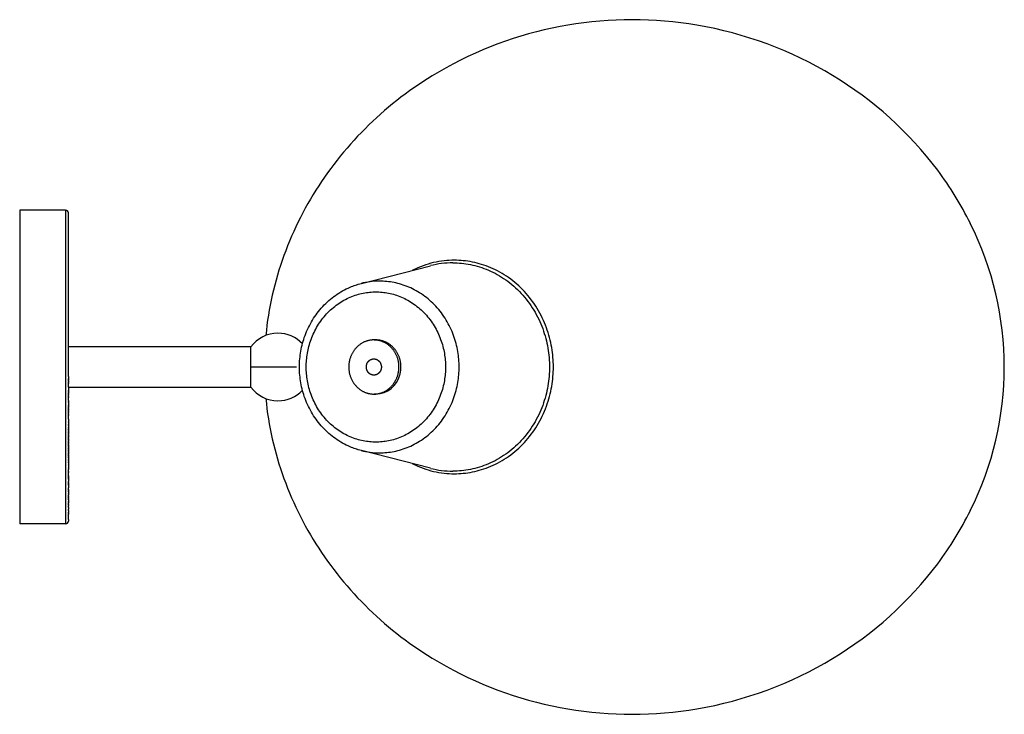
# Model space of a CAD drawing. Extents: x 0 to 887, y 0 to 672.
# Tile 3 of 3: x 523 to 887, y 416 to 672. Entities that reach past the tile are written whole.
import ezdxf

# ---------------------------------------------------------------- set-up
doc = ezdxf.new("R2010")
doc.units = 0
doc.header["$MEASUREMENT"] = 0
doc.layers.add('MAKE2D$VISIBLE$LINES', color=178, linetype='CONTINUOUS')

msp = doc.modelspace()

# ---------------------------------------------------------------- linework, layer by layer
at = {"layer": 'MAKE2D$VISIBLE$LINES'}
for p, q in [((539.84, 601.99), (522.84, 601.99)), ((522.84, 601.99), (522.84, 543.99)), ((539.84, 601.99), (539.84, 601.99)), ((539.84, 601.99), (539.84, 486)), ((540.84, 540.48), (540.84, 600.99)), ((649.18, 574.9), (674.76, 581.46)), ((647.47, 574.41), (647.64, 574.47)), ((653.91, 553.99), (654.56, 553.99)), ((608.34, 551.49), (540.84, 551.49)), ((608.34, 536.49), (608.34, 551.49)), ((522.84, 543.99), (522.84, 486)), ((614.77, 543.99), (608.34, 543.99)), ((625.18, 543.99), (614.77, 543.99)), ((540.84, 540.48), (540.84, 540.17)), ((540.84, 540.12), (540.84, 540.17)), ((540.84, 540.12), (540.84, 539.84)), ((540.84, 539.77), (540.84, 539.84)), ((540.84, 539.77), (540.84, 539.52)), ((540.84, 539.42), (540.84, 539.52)), ((540.84, 539.42), (540.84, 539.2)), ((540.84, 539.06), (540.84, 539.2)), ((540.84, 539.06), (540.84, 538.87)), ((540.84, 538.71), (540.84, 538.87)), ((540.84, 538.71), (540.84, 538.55)), ((540.84, 538.35), (540.84, 538.55)), ((540.84, 538.35), (540.84, 538.22)), ((540.84, 538), (540.84, 538.22)), ((540.84, 538), (540.84, 537.9)), ((540.84, 536.58), (540.84, 537.9)), ((540.84, 536.58), (540.84, 536.26)), ((540.84, 536.49), (608.34, 536.49)), ((540.84, 536.23), (540.84, 536.26)), ((540.84, 536.23), (540.84, 535.93)), ((540.84, 535.87), (540.84, 535.93)), ((540.84, 535.87), (540.84, 535.6)), ((540.84, 535.52), (540.84, 535.6)), ((540.84, 535.52), (540.84, 535.27)), ((540.84, 535.16), (540.84, 535.27)), ((540.84, 535.16), (540.84, 534.94)), ((540.84, 534.81), (540.84, 534.94)), ((540.84, 534.81), (540.84, 534.61)), ((540.84, 534.45), (540.84, 534.61)), ((540.84, 534.45), (540.84, 534.28)), ((540.84, 534.1), (540.84, 534.28)), ((540.84, 534.1), (540.84, 533.95)), ((540.84, 533.74), (540.84, 533.95)), ((540.84, 533.74), (540.84, 533.62)), ((540.84, 533.39), (540.84, 533.62)), ((540.84, 533.39), (540.84, 533.29)), ((540.84, 533.04), (540.84, 533.29)), ((540.84, 533.04), (540.84, 532.96)), ((540.84, 532.68), (540.84, 532.96)), ((540.84, 532.68), (540.84, 532.63)), ((540.84, 531.62), (540.84, 532.63)), ((540.84, 531.62), (540.84, 531.3)), ((654.56, 533.99), (653.93, 533.99)), ((540.84, 531.27), (540.84, 531.3)), ((540.84, 531.27), (540.84, 530.97)), ((540.84, 530.92), (540.84, 530.97)), ((540.84, 530.92), (540.84, 530.64)), ((540.84, 530.57), (540.84, 530.64)), ((540.84, 530.57), (540.84, 530.31)), ((540.84, 530.21), (540.84, 530.31)), ((540.84, 530.21), (540.84, 529.97)), ((540.84, 529.86), (540.84, 529.97)), ((540.84, 529.86), (540.84, 529.64)), ((540.84, 529.51), (540.84, 529.64)), ((540.84, 529.51), (540.84, 529.31)), ((540.84, 529.16), (540.84, 529.31)), ((540.84, 529.16), (540.84, 528.98)), ((540.84, 528.81), (540.84, 528.98)), ((540.84, 528.81), (540.84, 528.64)), ((540.84, 528.46), (540.84, 528.64)), ((540.84, 528.46), (540.84, 528.31)), ((540.84, 528.11), (540.84, 528.31)), ((540.84, 528.11), (540.84, 527.98)), ((540.84, 527.76), (540.84, 527.98)), ((540.84, 527.76), (540.84, 527.65)), ((540.84, 527.42), (540.84, 527.65)), ((540.84, 527.42), (540.84, 527.31)), ((540.84, 527.07), (540.84, 527.31)), ((540.84, 527.07), (540.84, 526.98)), ((540.84, 526.72), (540.84, 526.98)), ((540.84, 526.72), (540.84, 526.65)), ((540.84, 526.38), (540.84, 526.65)), ((540.84, 526.38), (540.84, 526.32)), ((540.84, 526.03), (540.84, 526.32)), ((540.84, 526.03), (540.84, 525.99)), ((540.84, 525.68), (540.84, 525.99)), ((540.84, 525.68), (540.84, 525.66)), ((540.84, 524.65), (540.84, 525.66)), ((540.84, 524.65), (540.84, 524.33)), ((540.84, 524.31), (540.84, 524.33)), ((540.84, 524.31), (540.84, 524)), ((540.84, 523.97), (540.84, 524)), ((540.84, 523.97), (540.84, 523.67)), ((540.84, 523.63), (540.84, 523.67)), ((540.84, 523.63), (540.84, 523.34)), ((540.84, 523.29), (540.84, 523.34)), ((540.84, 523.29), (540.84, 523.01)), ((540.84, 522.95), (540.84, 523.01)), ((540.84, 522.95), (540.84, 522.68)), ((540.84, 522.61), (540.84, 522.68)), ((540.84, 522.61), (540.84, 522.36)), ((540.84, 522.27), (540.84, 522.36)), ((540.84, 522.27), (540.84, 522.03)), ((540.84, 521.94), (540.84, 522.03)), ((540.84, 521.94), (540.84, 521.7)), ((540.84, 521.6), (540.84, 521.7)), ((540.84, 521.6), (540.84, 521.37)), ((540.84, 521.27), (540.84, 521.37)), ((540.84, 521.27), (540.84, 521.05)), ((540.84, 520.93), (540.84, 521.05)), ((540.84, 520.93), (540.84, 520.72)), ((540.84, 520.6), (540.84, 520.72)), ((540.84, 520.6), (540.84, 520.4)), ((540.84, 520.27), (540.84, 520.4)), ((540.84, 520.27), (540.84, 520.07)), ((540.84, 519.94), (540.84, 520.07)), ((540.84, 519.94), (540.84, 519.75)), ((540.84, 519.61), (540.84, 519.75)), ((540.84, 519.61), (540.84, 519.42)), ((540.84, 519.28), (540.84, 519.42)), ((540.84, 519.28), (540.84, 519.1)), ((540.84, 518.95), (540.84, 519.1)), ((540.84, 518.95), (540.84, 518.78)), ((540.84, 518.62), (540.84, 518.78)), ((540.84, 518.62), (540.84, 518.46)), ((540.84, 518.3), (540.84, 518.46)), ((540.84, 518.3), (540.84, 518.14)), ((540.84, 517.97), (540.84, 518.14)), ((540.84, 517.97), (540.84, 517.81)), ((540.84, 517.65), (540.84, 517.81)), ((540.84, 517.65), (540.84, 517.5)), ((540.84, 517.33), (540.84, 517.5)), ((540.84, 517.33), (540.84, 517.18)), ((540.84, 517.01), (540.84, 517.18)), ((540.84, 517.01), (540.84, 516.86)), ((540.84, 516.69), (540.84, 516.86)), ((540.84, 516.69), (540.84, 516.54)), ((540.84, 516.37), (540.84, 516.54)), ((540.84, 516.37), (540.84, 516.22)), ((540.84, 516.05), (540.84, 516.22)), ((540.84, 516.05), (540.84, 515.91)), ((540.84, 515.74), (540.84, 515.91)), ((540.84, 515.74), (540.84, 515.59)), ((540.84, 515.42), (540.84, 515.59)), ((540.84, 515.42), (540.84, 515.28)), ((540.84, 515.11), (540.84, 515.28)), ((540.84, 515.11), (540.84, 514.97)), ((540.84, 514.79), (540.84, 514.97)), ((540.84, 514.79), (540.84, 514.66)), ((540.84, 514.48), (540.84, 514.66)), ((540.84, 514.48), (540.84, 514.34)), ((540.84, 514.17), (540.84, 514.34)), ((540.84, 514.17), (540.84, 514.03)), ((540.84, 513.87), (540.84, 514.03)), ((540.84, 513.87), (540.84, 513.73)), ((540.84, 513.56), (540.84, 513.73)), ((540.84, 513.56), (540.84, 513.42)), ((540.84, 513.25), (540.84, 513.42)), ((647.64, 513.52), (647.47, 513.58)), ((540.84, 513.25), (540.84, 513.11)), ((540.84, 512.95), (540.84, 513.11)), ((540.84, 512.95), (540.84, 512.8)), ((540.84, 512.65), (540.84, 512.8)), ((540.84, 512.65), (540.84, 512.5)), ((540.84, 512.35), (540.84, 512.5)), ((540.84, 512.35), (540.84, 512.19)), ((540.84, 512.05), (540.84, 512.19)), ((540.84, 512.05), (540.84, 511.89)), ((540.84, 511.75), (540.84, 511.89)), ((540.84, 511.75), (540.84, 511.59)), ((540.84, 511.45), (540.84, 511.59)), ((540.84, 511.45), (540.84, 511.29)), ((540.84, 511.15), (540.84, 511.29)), ((540.84, 511.15), (540.84, 510.99)), ((540.84, 510.86), (540.84, 510.99)), ((540.84, 510.86), (540.84, 510.69)), ((540.84, 510.57), (540.84, 510.69)), ((540.84, 510.57), (540.84, 510.4)), ((540.84, 510.28), (540.84, 510.4)), ((540.84, 510.28), (540.84, 510.1)), ((540.84, 509.99), (540.84, 510.1)), ((540.84, 509.99), (540.84, 509.81)), ((540.84, 509.7), (540.84, 509.81)), ((674.76, 506.53), (649.18, 513.09)), ((540.84, 509.7), (540.84, 509.51)), ((540.84, 509.41), (540.84, 509.51)), ((540.84, 509.41), (540.84, 509.22)), ((540.84, 509.13), (540.84, 509.22)), ((540.84, 509.13), (540.84, 508.93)), ((540.84, 508.85), (540.84, 508.93)), ((540.84, 508.85), (540.84, 508.64)), ((540.84, 508.57), (540.84, 508.64)), ((540.84, 508.57), (540.84, 508.35)), ((540.84, 508.29), (540.84, 508.35)), ((540.84, 508.29), (540.84, 508.07)), ((540.84, 508.01), (540.84, 508.07)), ((540.84, 508.01), (540.84, 507.78)), ((540.84, 507.73), (540.84, 507.78)), ((540.84, 507.73), (540.84, 507.5)), ((540.84, 507.46), (540.84, 507.5)), ((540.84, 507.46), (540.84, 507.22)), ((540.84, 507.18), (540.84, 507.22)), ((540.84, 507.18), (540.84, 506.94)), ((540.84, 506.91), (540.84, 506.94)), ((540.84, 506.91), (540.84, 506.66)), ((540.84, 506.64), (540.84, 506.66)), ((540.84, 506.64), (540.84, 506.1)), ((540.84, 505.84), (540.84, 506.1)), ((540.84, 505.84), (540.84, 505.83)), ((540.84, 505.58), (540.84, 505.83)), ((540.84, 505.58), (540.84, 505.56)), ((540.84, 505.32), (540.84, 505.56)), ((540.84, 505.32), (540.84, 505.28)), ((540.84, 505.06), (540.84, 505.28)), ((540.84, 505.06), (540.84, 505.01)), ((540.84, 504.8), (540.84, 505.01)), ((540.84, 504.8), (540.84, 504.75)), ((540.84, 504.55), (540.84, 504.75)), ((540.84, 504.55), (540.84, 504.48)), ((540.84, 504.29), (540.84, 504.48)), ((540.84, 504.29), (540.84, 504.21)), ((540.84, 504.04), (540.84, 504.21)), ((540.84, 504.04), (540.84, 503.95)), ((540.84, 503.79), (540.84, 503.95)), ((540.84, 503.79), (540.84, 503.69)), ((540.84, 503.54), (540.84, 503.69)), ((540.84, 503.54), (540.84, 503.43)), ((540.84, 503.3), (540.84, 503.43)), ((540.84, 503.3), (540.84, 503.17)), ((540.84, 503.05), (540.84, 503.17)), ((540.84, 503.05), (540.84, 502.91)), ((540.84, 502.81), (540.84, 502.91)), ((540.84, 502.81), (540.84, 502.66)), ((540.84, 502.58), (540.84, 502.66)), ((540.84, 502.58), (540.84, 502.41)), ((540.84, 502.35), (540.84, 502.41)), ((540.84, 502.35), (540.84, 502.16)), ((540.84, 502.13), (540.84, 502.16)), ((540.84, 502.13), (540.84, 501.66)), ((540.84, 501.46), (540.84, 501.66)), ((540.84, 501.46), (540.84, 501.41)), ((540.84, 501.23), (540.84, 501.41)), ((540.84, 501.23), (540.84, 501.17)), ((540.84, 501.01), (540.84, 501.17)), ((540.84, 501.01), (540.84, 500.93)), ((540.84, 500.79), (540.84, 500.93)), ((540.84, 500.79), (540.84, 500.69)), ((540.84, 500.58), (540.84, 500.69)), ((540.84, 500.58), (540.84, 500.45)), ((540.84, 500.36), (540.84, 500.45)), ((540.84, 500.36), (540.84, 500.21)), ((540.84, 500.14), (540.84, 500.21)), ((540.84, 500.14), (540.84, 499.98)), ((540.84, 499.93), (540.84, 499.98)), ((540.84, 499.93), (540.84, 499.74)), ((540.84, 499.72), (540.84, 499.74)), ((540.84, 499.72), (540.84, 499.28)), ((540.84, 499.09), (540.84, 499.28)), ((540.84, 499.09), (540.84, 499.06)), ((540.84, 498.88), (540.84, 499.06)), ((540.84, 498.88), (540.84, 498.83)), ((540.84, 498.68), (540.84, 498.83)), ((540.84, 498.68), (540.84, 498.61)), ((540.84, 498.47), (540.84, 498.61)), ((540.84, 498.47), (540.84, 498.39)), ((540.84, 498.27), (540.84, 498.39)), ((540.84, 498.27), (540.84, 498.17)), ((540.84, 498.07), (540.84, 498.17)), ((540.84, 498.07), (540.84, 497.95)), ((540.84, 497.87), (540.84, 497.95)), ((540.84, 497.87), (540.84, 497.73)), ((540.84, 497.67), (540.84, 497.73)), ((540.84, 497.67), (540.84, 497.52)), ((540.84, 497.47), (540.84, 497.52)), ((540.84, 497.47), (540.84, 497.31)), ((540.84, 497.28), (540.84, 497.31)), ((540.84, 497.28), (540.84, 497.1)), ((540.84, 497.08), (540.84, 497.1)), ((540.84, 497.08), (540.84, 496.69)), ((540.84, 496.51), (540.84, 496.69)), ((540.84, 496.51), (540.84, 496.49)), ((540.84, 496.32), (540.84, 496.49)), ((540.84, 496.32), (540.84, 496.29)), ((540.84, 496.14), (540.84, 496.29)), ((540.84, 496.14), (540.84, 496.09)), ((540.84, 495.95), (540.84, 496.09)), ((540.84, 495.95), (540.84, 495.89)), ((540.84, 495.77), (540.84, 495.89)), ((540.84, 495.77), (540.84, 495.7)), ((540.84, 495.59), (540.84, 495.7)), ((540.84, 495.59), (540.84, 495.5)), ((540.84, 495.41), (540.84, 495.5)), ((540.84, 495.41), (540.84, 495.31)), ((540.84, 495.23), (540.84, 495.31)), ((540.84, 495.23), (540.84, 495.13)), ((540.84, 495.06), (540.84, 495.13)), ((540.84, 495.06), (540.84, 494.94)), ((540.84, 494.88), (540.84, 494.94)), ((540.84, 494.88), (540.84, 494.76)), ((540.84, 494.71), (540.84, 494.76)), ((540.84, 494.71), (540.84, 494.57)), ((540.84, 494.54), (540.84, 494.57)), ((540.84, 494.54), (540.84, 494.39)), ((540.84, 494.37), (540.84, 494.39)), ((540.84, 494.37), (540.84, 494.22)), ((540.84, 494.2), (540.84, 494.22)), ((540.84, 494.2), (540.84, 494.04)), ((540.84, 494.03), (540.84, 494.04)), ((540.84, 494.03), (540.84, 493.87)), ((540.84, 493.71), (540.84, 493.87)), ((540.84, 493.71), (540.84, 493.7)), ((540.84, 493.55), (540.84, 493.7)), ((540.84, 493.55), (540.84, 493.53)), ((540.84, 493.39), (540.84, 493.53)), ((540.84, 493.39), (540.84, 493.36)), ((540.84, 493.23), (540.84, 493.36)), ((540.84, 493.23), (540.84, 493.2)), ((540.84, 493.08), (540.84, 493.2)), ((540.84, 493.08), (540.84, 493.04)), ((540.84, 492.92), (540.84, 493.04)), ((540.84, 492.92), (540.84, 492.88)), ((540.84, 492.77), (540.84, 492.88)), ((540.84, 492.77), (540.84, 492.72)), ((540.84, 492.62), (540.84, 492.72)), ((540.84, 492.62), (540.84, 492.56)), ((540.84, 492.47), (540.84, 492.56)), ((540.84, 492.47), (540.84, 492.41)), ((540.84, 492.33), (540.84, 492.41)), ((540.84, 492.33), (540.84, 492.26)), ((540.84, 492.18), (540.84, 492.26)), ((540.84, 492.18), (540.84, 492.11)), ((540.84, 492.04), (540.84, 492.11)), ((540.84, 492.04), (540.84, 491.96)), ((540.84, 491.9), (540.84, 491.96)), ((540.84, 491.9), (540.84, 491.82)), ((540.84, 491.76), (540.84, 491.82)), ((540.84, 491.76), (540.84, 491.68)), ((540.84, 491.62), (540.84, 491.68)), ((540.84, 491.62), (540.84, 491.54)), ((540.84, 491.49), (540.84, 491.54)), ((540.84, 491.49), (540.84, 491.4)), ((540.84, 491.36), (540.84, 491.4)), ((540.84, 491.36), (540.84, 491.26)), ((540.84, 491.23), (540.84, 491.26)), ((540.84, 491.23), (540.84, 491.13)), ((540.84, 491.1), (540.84, 491.13)), ((540.84, 491.1), (540.84, 491)), ((540.84, 490.97), (540.84, 491)), ((540.84, 490.97), (540.84, 490.87)), ((540.84, 490.84), (540.84, 490.87)), ((540.84, 490.84), (540.84, 490.74)), ((540.84, 490.72), (540.84, 490.74)), ((540.84, 490.72), (540.84, 490.62)), ((540.84, 490.6), (540.84, 490.62)), ((540.84, 490.6), (540.84, 490.49)), ((540.84, 490.48), (540.84, 490.49)), ((540.84, 490.48), (540.84, 490.37)), ((540.84, 490.36), (540.84, 490.37)), ((540.84, 490.36), (540.84, 490.26)), ((540.84, 490.25), (540.84, 490.26)), ((540.84, 490.25), (540.84, 490.14)), ((540.84, 490.13), (540.84, 490.14)), ((540.84, 490.13), (540.84, 490.03)), ((540.84, 490.02), (540.84, 490.03)), ((540.84, 490.02), (540.84, 489.91)), ((540.84, 489.91), (540.84, 489.86)), ((540.84, 489.75), (540.84, 489.86)), ((540.84, 489.75), (540.84, 489.6)), ((540.84, 489.49), (540.84, 489.6)), ((540.84, 489.49), (540.84, 489.49)), ((540.84, 489.39), (540.84, 489.49)), ((540.84, 489.39), (540.84, 489.39)), ((540.84, 489.3), (540.84, 489.39)), ((540.84, 489.3), (540.84, 489.29)), ((540.84, 489.2), (540.84, 489.29)), ((540.84, 489.2), (540.84, 489.2)), ((540.84, 489.11), (540.84, 489.2)), ((540.84, 489.11), (540.84, 489.1)), ((540.84, 489.02), (540.84, 489.1)), ((540.84, 489.02), (540.84, 489.01)), ((540.84, 488.93), (540.84, 489.01)), ((540.84, 488.93), (540.84, 488.92)), ((540.84, 488.84), (540.84, 488.92)), ((540.84, 488.84), (540.84, 488.83)), ((540.84, 488.75), (540.84, 488.83)), ((540.84, 488.75), (540.84, 488.75)), ((540.84, 488.67), (540.84, 488.75)), ((540.84, 488.67), (540.84, 488.66)), ((540.84, 488.59), (540.84, 488.66)), ((540.84, 488.59), (540.84, 488.58)), ((540.84, 488.51), (540.84, 488.58)), ((540.84, 488.51), (540.84, 488.5)), ((540.84, 488.43), (540.84, 488.5)), ((540.84, 488.43), (540.84, 488.43)), ((540.84, 488.36), (540.84, 488.43)), ((540.84, 488.36), (540.84, 488.35)), ((540.84, 488.28), (540.84, 488.35)), ((540.84, 488.28), (540.84, 488.28)), ((540.84, 488.21), (540.84, 488.28)), ((540.84, 488.21), (540.84, 488.21)), ((540.84, 488.14), (540.84, 488.21)), ((540.84, 488.14), (540.84, 488.14)), ((540.84, 488.08), (540.84, 488.14)), ((540.84, 488.08), (540.84, 488.07)), ((540.84, 488.01), (540.84, 488.07)), ((540.84, 488.01), (540.84, 488.01)), ((540.84, 487.95), (540.84, 488.01)), ((540.84, 487.95), (540.84, 487.95)), ((540.84, 487.89), (540.84, 487.95)), ((539.84, 485.99), (522.84, 485.99)), ((540.84, 487.89), (540.84, 487.86)), ((540.84, 487.77), (540.84, 487.86)), ((540.84, 487.77), (540.84, 487.72)), ((540.84, 487.72), (540.84, 487.67)), ((540.84, 487.72), (540.84, 487.72)), ((540.84, 487.66), (540.84, 487.67)), ((540.84, 487.66), (540.84, 487.62)), ((540.84, 487.61), (540.84, 487.62)), ((540.84, 487.61), (540.84, 487.57)), ((540.84, 487.56), (540.84, 487.57)), ((540.84, 487.56), (540.84, 487.52)), ((540.84, 487.52), (540.84, 487.48)), ((540.84, 487.52), (540.84, 487.52)), ((540.84, 487.47), (540.84, 487.48)), ((540.84, 487.47), (540.84, 487.44)), ((540.84, 487.43), (540.84, 487.44)), ((540.84, 487.43), (540.84, 487.4)), ((540.84, 487.39), (540.84, 487.4)), ((540.84, 487.39), (540.84, 487.36)), ((540.84, 487.35), (540.84, 487.36)), ((540.84, 487.35), (540.84, 487.32)), ((540.84, 487.31), (540.84, 487.32)), ((540.84, 487.31), (540.84, 487.29)), ((540.84, 487.28), (540.84, 487.29)), ((540.84, 487.28), (540.84, 487.26)), ((540.84, 487.25), (540.84, 487.26)), ((540.84, 487.25), (540.84, 487.23)), ((540.84, 487.22), (540.84, 487.23)), ((540.84, 487.22), (540.84, 487.2)), ((540.84, 487.19), (540.84, 487.2)), ((540.84, 487.19), (540.84, 487.17)), ((540.84, 487.16), (540.84, 487.17)), ((540.84, 487.16), (540.84, 487.15)), ((540.84, 487.14), (540.84, 487.15)), ((540.84, 487.14), (540.84, 487.12)), ((540.84, 487.11), (540.84, 487.12)), ((540.84, 487.11), (540.84, 487.1)), ((540.84, 487.09), (540.84, 487.1)), ((540.84, 487.09), (540.84, 487.08)), ((540.84, 487.07), (540.84, 487.08)), ((540.84, 487.07), (540.84, 487.07)), ((540.84, 487.06), (540.84, 487.07)), ((540.84, 487.06), (540.84, 487.05)), ((540.84, 487.04), (540.84, 487.05)), ((540.84, 487.04), (540.84, 487.04)), ((540.84, 487.03), (540.84, 487.04)), ((540.84, 487.03), (540.84, 487.03)), ((540.84, 487.02), (540.84, 487.03)), ((540.84, 487.02), (540.84, 487.02)), ((540.84, 487.01), (540.84, 487.02)), ((540.84, 487.01), (540.84, 486.99))]:
    msp.add_line(p, q, dxfattribs=at)
for points in [[(680.56, 654.66), (678.81, 653.68), (677.08, 652.67), (675.35, 651.63), (673.65, 650.56), (671.96, 649.48), (670.29, 648.36), (668.63, 647.23), (666.99, 646.07), (665.4, 644.91), (663.84, 643.73), (662.28, 642.52), (660.75, 641.3), (659.24, 640.05), (657.74, 638.78), (656.26, 637.49), (654.8, 636.17), (653.37, 634.84), (651.95, 633.49), (650.55, 632.12), (649.18, 630.72), (647.82, 629.31), (646.49, 627.87), (645.18, 626.42), (643.89, 624.95), (642.63, 623.47), (641.4, 621.97), (640.19, 620.46), (639, 618.93), (637.84, 617.38), (636.69, 615.82), (635.58, 614.23), (634.48, 612.63), (633.42, 611.02), (632.38, 609.4), (631.36, 607.76), (630.37, 606.1), (629.4, 604.43), (628.46, 602.75), (627.55, 601.05), (626.66, 599.33), (625.8, 597.61), (624.97, 595.87), (624.16, 594.12), (623.38, 592.35), (622.63, 590.58), (621.9, 588.79), (621.2, 586.99), (620.53, 585.18), (619.9, 583.38), (619.29, 581.57), (618.72, 579.76), (618.17, 577.93), (617.65, 576.1), (617.16, 574.25), (616.69, 572.4), (616.26, 570.55), (615.86, 568.7), (615.49, 566.86), (615.14, 565), (614.83, 563.14), (614.54, 561.28), (614.29, 559.41), (614.06, 557.54), (613.86, 555.67)], [(720.2, 543.99), (720.19, 544.87), (720.17, 545.75), (720.12, 546.64), (720.05, 547.54), (719.97, 548.44), (719.86, 549.35), (719.74, 550.26), (719.59, 551.18), (719.42, 552.09), (719.23, 553.01), (719.02, 553.93), (718.79, 554.85), (718.53, 555.77), (718.26, 556.69), (717.96, 557.61), (717.63, 558.52), (717.29, 559.43), (716.92, 560.33), (716.53, 561.23), (716.11, 562.12), (715.68, 563), (715.22, 563.88), (714.74, 564.74), (714.24, 565.59), (713.71, 566.43), (713.17, 567.26), (712.6, 568.07), (712.02, 568.87), (711.41, 569.65), (710.79, 570.42), (710.14, 571.17), (709.48, 571.9), (708.8, 572.62), (708.11, 573.31), (707.4, 573.98), (706.67, 574.64), (705.93, 575.27), (705.17, 575.88), (704.41, 576.46), (703.63, 577.03), (702.84, 577.57), (702.04, 578.09), (701.23, 578.58), (700.41, 579.05), (699.58, 579.5), (698.75, 579.92), (697.91, 580.32), (697.07, 580.69), (696.22, 581.04), (695.37, 581.36), (694.52, 581.66), (693.67, 581.94), (692.81, 582.19), (691.96, 582.42), (691.11, 582.62), (690.26, 582.8), (689.41, 582.96), (688.56, 583.1), (687.72, 583.21), (686.88, 583.3), (686.05, 583.37), (685.23, 583.42), (684.41, 583.45), (683.6, 583.46), (682.66, 583.45), (681.72, 583.41), (680.76, 583.34), (679.8, 583.25), (678.84, 583.13), (677.87, 582.98), (676.89, 582.8), (675.91, 582.58), (674.93, 582.34), (673.95, 582.07), (672.97, 581.76), (671.99, 581.43), (671.01, 581.06), (670.04, 580.66), (669.07, 580.22), (668.11, 579.76)], [(683.03, 582.51), (683.82, 582.5), (684.62, 582.47), (685.42, 582.42), (686.23, 582.35), (687.05, 582.26), (687.87, 582.15), (688.7, 582.02), (689.53, 581.86), (690.36, 581.69), (691.19, 581.49), (692.02, 581.27), (692.85, 581.02), (693.69, 580.75), (694.52, 580.46), (695.35, 580.14), (696.17, 579.8), (697, 579.44), (697.81, 579.05), (698.63, 578.64), (699.43, 578.21), (700.23, 577.75), (701.02, 577.26), (701.8, 576.76), (702.57, 576.23), (703.33, 575.68), (704.08, 575.11), (704.82, 574.51), (705.54, 573.89), (706.25, 573.26), (706.94, 572.6), (707.62, 571.92), (708.28, 571.23), (708.93, 570.51), (709.56, 569.78), (710.17, 569.03), (710.76, 568.27), (711.33, 567.49), (711.88, 566.7), (712.41, 565.89), (712.92, 565.07), (713.41, 564.24), (713.88, 563.4), (714.33, 562.54), (714.76, 561.68), (715.16, 560.82), (715.54, 559.94), (715.9, 559.06), (716.24, 558.17), (716.55, 557.28), (716.85, 556.39), (717.12, 555.49), (717.37, 554.59), (717.6, 553.69), (717.8, 552.8), (717.99, 551.9), (718.15, 551), (718.29, 550.11), (718.42, 549.22), (718.52, 548.34), (718.6, 547.46), (718.67, 546.58), (718.71, 545.71), (718.74, 544.85), (718.75, 543.99)], [(685.36, 543.99), (685.35, 544.7), (685.33, 545.41), (685.29, 546.13), (685.24, 546.85), (685.17, 547.57), (685.09, 548.3), (684.99, 549.04), (684.87, 549.77), (684.73, 550.51), (684.58, 551.25), (684.41, 551.99), (684.22, 552.73), (684.02, 553.47), (683.79, 554.21), (683.55, 554.95), (683.29, 555.68), (683.02, 556.41), (682.72, 557.14), (682.4, 557.86), (682.07, 558.58), (681.72, 559.29), (681.35, 559.99), (680.96, 560.68), (680.56, 561.37), (680.14, 562.04), (679.7, 562.71), (679.25, 563.36), (678.77, 564.01), (678.29, 564.64), (677.79, 565.25), (677.27, 565.86), (676.74, 566.44), (676.19, 567.02), (675.63, 567.58), (675.06, 568.12), (674.47, 568.64), (673.88, 569.15), (673.27, 569.64), (672.65, 570.11), (672.03, 570.57), (671.39, 571), (670.75, 571.42), (670.1, 571.82), (669.44, 572.2), (668.77, 572.56), (668.1, 572.9), (667.43, 573.22), (666.75, 573.52), (666.07, 573.8), (665.39, 574.06), (664.7, 574.3), (664.02, 574.52), (663.33, 574.72), (662.64, 574.9), (661.96, 575.07), (661.27, 575.21), (660.59, 575.34), (659.91, 575.45), (659.23, 575.54), (658.56, 575.62), (657.89, 575.67), (657.23, 575.71), (656.57, 575.74), (655.75, 575.74)], [(626.3, 543.99), (626.31, 544.74), (626.33, 545.48), (626.37, 546.22), (626.43, 546.96), (626.5, 547.7), (626.59, 548.43), (626.69, 549.17), (626.81, 549.9), (626.95, 550.62), (627.1, 551.34), (627.27, 552.06), (627.46, 552.78), (627.66, 553.49), (627.87, 554.2), (628.1, 554.9), (628.35, 555.59), (628.64, 556.34), (628.94, 557.08), (629.26, 557.82), (629.6, 558.54), (629.95, 559.25), (630.32, 559.95), (630.71, 560.64), (631.11, 561.32), (631.53, 561.99), (631.97, 562.65), (632.42, 563.3), (632.89, 563.94), (633.37, 564.56), (633.87, 565.17), (634.38, 565.77), (634.91, 566.35), (635.45, 566.92), (636.01, 567.48), (636.58, 568.02), (637.16, 568.54), (637.75, 569.05), (638.36, 569.54), (638.98, 570.01), (639.61, 570.47), (640.25, 570.91), (640.9, 571.33), (641.56, 571.74), (642.23, 572.13), (642.91, 572.49), (643.6, 572.85), (644.29, 573.18), (645, 573.49), (645.5, 573.7), (646, 573.9), (646.51, 574.09), (647.02, 574.26), (647.54, 574.43), (648.06, 574.59), (648.58, 574.74), (649.1, 574.88)], [(628.8, 543.99), (628.81, 544.61), (628.83, 545.23), (628.86, 545.86), (628.91, 546.49), (628.97, 547.12), (629.04, 547.76), (629.13, 548.4), (629.23, 549.05), (629.35, 549.69), (629.48, 550.34), (629.63, 550.99), (629.8, 551.63), (629.98, 552.28), (630.17, 552.93), (630.38, 553.57), (630.61, 554.22), (630.85, 554.85), (631.11, 555.49), (631.39, 556.12), (631.68, 556.75), (631.99, 557.37), (632.31, 557.98), (632.65, 558.59), (633, 559.19), (633.37, 559.78), (633.75, 560.36), (634.15, 560.93), (634.56, 561.5), (634.99, 562.05), (635.43, 562.59), (635.88, 563.11), (636.35, 563.63), (636.82, 564.13), (637.31, 564.62), (637.81, 565.09), (638.32, 565.55), (638.84, 566), (639.38, 566.42), (639.92, 566.84), (640.46, 567.24), (641.02, 567.62), (641.58, 567.98), (642.15, 568.33), (642.73, 568.66), (643.31, 568.97), (643.89, 569.27), (644.48, 569.55), (645.08, 569.81), (645.67, 570.06), (646.27, 570.28), (646.87, 570.5), (647.47, 570.69), (648.07, 570.87), (648.67, 571.03), (649.27, 571.17), (649.87, 571.3), (650.47, 571.41), (651.06, 571.5), (651.65, 571.58), (652.24, 571.65), (652.83, 571.7), (653.41, 571.73), (653.98, 571.75), (654.56, 571.76), (655.13, 571.75), (655.7, 571.73), (656.29, 571.7), (656.87, 571.65), (657.46, 571.58), (658.05, 571.5), (658.65, 571.41), (659.24, 571.3), (659.84, 571.17), (660.44, 571.03), (661.04, 570.87), (661.64, 570.69), (662.24, 570.5), (662.84, 570.28), (663.44, 570.06), (664.04, 569.81), (664.63, 569.55), (665.22, 569.27), (665.8, 568.97), (666.39, 568.66), (666.96, 568.33), (667.53, 567.98), (668.09, 567.62), (668.65, 567.24), (669.2, 566.84), (669.74, 566.42), (670.27, 566), (670.79, 565.55), (671.3, 565.09), (671.8, 564.62), (672.29, 564.13), (672.77, 563.63), (673.23, 563.11), (673.69, 562.59), (674.12, 562.05), (674.55, 561.5), (674.96, 560.93), (675.36, 560.36), (675.74, 559.78), (676.11, 559.19), (676.47, 558.59), (676.8, 557.98), (677.13, 557.37), (677.43, 556.75), (677.72, 556.12), (678, 555.49), (678.26, 554.85), (678.5, 554.22), (678.73, 553.57), (678.94, 552.93), (679.14, 552.28), (679.32, 551.63), (679.48, 550.99), (679.63, 550.34), (679.76, 549.69), (679.88, 549.05), (679.98, 548.4), (680.07, 547.76), (680.15, 547.12), (680.21, 546.49), (680.25, 545.86), (680.28, 545.23), (680.3, 544.61), (680.31, 543.99)], [(662.7, 541.14), (662.75, 541.35), (662.81, 541.57), (662.86, 541.79), (662.9, 542.01), (662.94, 542.24), (662.97, 542.47), (663.01, 542.7), (663.03, 542.93), (663.05, 543.17), (663.07, 543.4), (663.08, 543.64), (663.08, 543.89), (663.08, 544.13), (663.08, 544.37), (663.07, 544.62), (663.05, 544.87), (663.03, 545.11), (663, 545.36), (662.96, 545.61), (662.92, 545.86), (662.87, 546.11), (662.82, 546.35), (662.76, 546.6), (662.7, 546.85), (662.63, 547.09), (662.55, 547.34), (662.47, 547.58), (662.38, 547.82), (662.29, 548.05), (662.18, 548.29), (662.08, 548.52), (661.97, 548.75), (661.85, 548.98), (661.73, 549.2), (661.6, 549.42), (661.47, 549.63), (661.33, 549.85), (661.19, 550.05), (661.04, 550.25), (660.89, 550.45), (660.73, 550.65), (660.58, 550.83), (660.41, 551.02), (660.24, 551.2), (660.07, 551.37), (659.9, 551.54), (659.72, 551.7), (659.54, 551.85), (659.36, 552), (659.18, 552.15), (658.99, 552.29), (658.8, 552.42), (658.61, 552.55), (658.42, 552.67), (658.23, 552.79), (658.03, 552.9), (657.84, 553), (657.64, 553.1), (657.44, 553.2), (657.25, 553.28), (657.05, 553.36), (656.85, 553.44), (656.65, 553.51), (656.46, 553.58), (656.26, 553.64), (656.06, 553.7), (655.86, 553.75), (655.65, 553.8), (655.44, 553.84), (655.23, 553.88), (655.01, 553.91), (654.8, 553.94), (654.58, 553.96), (654.36, 553.98), (654.13, 553.99), (653.91, 553.99), (653.68, 553.99), (653.46, 553.99), (653.23, 553.98), (653, 553.96), (652.77, 553.93), (652.54, 553.9), (652.31, 553.86), (652.08, 553.82), (651.85, 553.77), (651.62, 553.71), (651.39, 553.65), (651.16, 553.58), (650.94, 553.5), (650.71, 553.42), (650.49, 553.33), (650.26, 553.24), (650.04, 553.13), (649.82, 553.03), (649.61, 552.91), (649.4, 552.79), (649.19, 552.67), (648.98, 552.53), (648.78, 552.4), (648.58, 552.25), (648.38, 552.1), (648.19, 551.95), (648, 551.79), (647.82, 551.63), (647.64, 551.46), (647.46, 551.29), (647.29, 551.11), (647.13, 550.93), (646.97, 550.75), (646.81, 550.56), (646.66, 550.37), (646.52, 550.18), (646.38, 549.98), (646.25, 549.78), (646.12, 549.58), (645.99, 549.38), (645.87, 549.17), (645.76, 548.97), (645.65, 548.76), (645.55, 548.55), (645.45, 548.34), (645.36, 548.13), (645.28, 547.91), (645.19, 547.7), (645.12, 547.49), (645.05, 547.28), (644.98, 547.06), (644.92, 546.85)], [(663.44, 541.14), (663.5, 541.35), (663.55, 541.57), (663.6, 541.79), (663.65, 542.01), (663.69, 542.24), (663.72, 542.47), (663.75, 542.7), (663.78, 542.93), (663.8, 543.17), (663.82, 543.4), (663.83, 543.64), (663.83, 543.89), (663.83, 544.13), (663.82, 544.37), (663.81, 544.62), (663.8, 544.87), (663.77, 545.11), (663.74, 545.36), (663.71, 545.61), (663.67, 545.86), (663.62, 546.11), (663.57, 546.35), (663.51, 546.6), (663.45, 546.85), (663.38, 547.09), (663.3, 547.34), (663.22, 547.58), (663.13, 547.82), (663.03, 548.05), (662.93, 548.29), (662.83, 548.52), (662.72, 548.75), (662.6, 548.98), (662.48, 549.2), (662.35, 549.42), (662.22, 549.63), (662.08, 549.85), (661.94, 550.05), (661.79, 550.25), (661.64, 550.45), (661.48, 550.65), (661.32, 550.83), (661.16, 551.02), (660.99, 551.2), (660.82, 551.37), (660.65, 551.54), (660.47, 551.7), (660.29, 551.85), (660.11, 552), (659.92, 552.15), (659.74, 552.29), (659.55, 552.42), (659.36, 552.55), (659.17, 552.67), (658.97, 552.79), (658.78, 552.9), (658.58, 553), (658.39, 553.1), (658.19, 553.2), (657.99, 553.28), (657.8, 553.36), (657.6, 553.44), (657.4, 553.51), (657.21, 553.58), (657.05, 553.63), (656.88, 553.67), (656.72, 553.72), (656.56, 553.76), (656.39, 553.8), (656.23, 553.83), (656.06, 553.86), (655.9, 553.89), (655.73, 553.91), (655.56, 553.94), (655.4, 553.95), (655.23, 553.97), (655.06, 553.98), (654.89, 553.99), (654.72, 553.99), (654.56, 553.99)], [(644.92, 546.85), (644.86, 546.64), (644.81, 546.42), (644.76, 546.2), (644.72, 545.98), (644.68, 545.75), (644.64, 545.52), (644.61, 545.29), (644.59, 545.06), (644.57, 544.82), (644.55, 544.59), (644.54, 544.35), (644.53, 544.1), (644.53, 543.86), (644.54, 543.62), (644.55, 543.37), (644.57, 543.12), (644.59, 542.88), (644.62, 542.63), (644.66, 542.38), (644.7, 542.13), (644.74, 541.88), (644.8, 541.63), (644.85, 541.39), (644.92, 541.14), (644.99, 540.9), (645.07, 540.65), (645.15, 540.41), (645.24, 540.17), (645.33, 539.93), (645.43, 539.7), (645.54, 539.47), (645.65, 539.24), (645.77, 539.01), (645.89, 538.79), (646.02, 538.57), (646.15, 538.36), (646.29, 538.14), (646.43, 537.94), (646.58, 537.73), (646.73, 537.54), (646.88, 537.34), (647.04, 537.16), (647.21, 536.97), (647.37, 536.79), (647.54, 536.62), (647.72, 536.45), (647.89, 536.29), (648.07, 536.14), (648.26, 535.99), (648.44, 535.84), (648.63, 535.7), (648.82, 535.57), (649.01, 535.44), (649.2, 535.32), (649.39, 535.2), (649.59, 535.09), (649.78, 534.99), (649.98, 534.89), (650.17, 534.79), (650.37, 534.71), (650.57, 534.62), (650.77, 534.55), (650.96, 534.48), (651.16, 534.41), (651.36, 534.35), (651.56, 534.29), (651.76, 534.24), (651.97, 534.19), (652.18, 534.15), (652.39, 534.11), (652.6, 534.08), (652.82, 534.05), (653.04, 534.03), (653.26, 534.01), (653.48, 534), (653.71, 534), (653.93, 534), (654.16, 534), (654.39, 534.01), (654.62, 534.03), (654.85, 534.06), (655.08, 534.09), (655.31, 534.13), (655.54, 534.17), (655.77, 534.22), (656, 534.28), (656.23, 534.34), (656.46, 534.41), (656.68, 534.49), (656.91, 534.57), (657.13, 534.66), (657.35, 534.75), (657.57, 534.86), (657.79, 534.96), (658.01, 535.08), (658.22, 535.2), (658.43, 535.32), (658.64, 535.46), (658.84, 535.59), (659.04, 535.74), (659.24, 535.88), (659.43, 536.04), (659.62, 536.2), (659.8, 536.36), (659.98, 536.53), (660.15, 536.7), (660.32, 536.88), (660.49, 537.06), (660.65, 537.24), (660.8, 537.43), (660.95, 537.62), (661.1, 537.81), (661.24, 538.01), (661.37, 538.21), (661.5, 538.41), (661.63, 538.61), (661.74, 538.82), (661.86, 539.02), (661.96, 539.23), (662.07, 539.44), (662.16, 539.65), (662.26, 539.86), (662.34, 540.08), (662.42, 540.29), (662.5, 540.5), (662.57, 540.71), (662.64, 540.93), (662.7, 541.14)], [(651.14, 544.85), (651.16, 544.92), (651.18, 544.98), (651.2, 545.04), (651.22, 545.11), (651.25, 545.17), (651.27, 545.23), (651.3, 545.3), (651.33, 545.36), (651.36, 545.42), (651.39, 545.49), (651.43, 545.55), (651.46, 545.61), (651.5, 545.67), (651.54, 545.73), (651.58, 545.79), (651.62, 545.85), (651.67, 545.91), (651.71, 545.97), (651.76, 546.02), (651.81, 546.08), (651.85, 546.13), (651.91, 546.18), (651.96, 546.23), (652.01, 546.29), (652.07, 546.33), (652.12, 546.38), (652.18, 546.43), (652.24, 546.47), (652.3, 546.52), (652.36, 546.56), (652.42, 546.6), (652.49, 546.63), (652.55, 546.67), (652.61, 546.7), (652.68, 546.74), (652.74, 546.77), (652.81, 546.8), (652.88, 546.82), (652.95, 546.85), (653.01, 546.87), (653.08, 546.89), (653.15, 546.91), (653.22, 546.93), (653.29, 546.94), (653.36, 546.96), (653.43, 546.97), (653.5, 546.98), (653.57, 546.98), (653.63, 546.99), (653.7, 546.99), (653.77, 546.99), (653.84, 546.99), (653.91, 546.99), (653.97, 546.99), (654.04, 546.98), (654.11, 546.98), (654.17, 546.97), (654.23, 546.96), (654.3, 546.95), (654.36, 546.94), (654.42, 546.92), (654.48, 546.91), (654.54, 546.89), (654.6, 546.87), (654.66, 546.85), (654.72, 546.83), (654.78, 546.81), (654.84, 546.78), (654.9, 546.75), (654.96, 546.73), (655.02, 546.7), (655.08, 546.67), (655.13, 546.63), (655.19, 546.6), (655.25, 546.56), (655.31, 546.52), (655.36, 546.48), (655.42, 546.44), (655.47, 546.4), (655.53, 546.35), (655.58, 546.31), (655.64, 546.26), (655.69, 546.21), (655.74, 546.15), (655.79, 546.1), (655.84, 546.05), (655.89, 545.99), (655.93, 545.93), (655.98, 545.87), (656.02, 545.81), (656.07, 545.75), (656.11, 545.69), (656.15, 545.62), (656.18, 545.56), (656.22, 545.49), (656.26, 545.42), (656.29, 545.35), (656.32, 545.28), (656.35, 545.21), (656.38, 545.14), (656.41, 545.07), (656.43, 545), (656.45, 544.92), (656.48, 544.85), (656.5, 544.78), (656.51, 544.7), (656.53, 544.63), (656.54, 544.55), (656.55, 544.48), (656.57, 544.4), (656.57, 544.33), (656.58, 544.26), (656.59, 544.18), (656.59, 544.11), (656.59, 544.03), (656.59, 543.96), (656.59, 543.89), (656.59, 543.82), (656.58, 543.75), (656.58, 543.68), (656.57, 543.61), (656.56, 543.54), (656.55, 543.47), (656.54, 543.4), (656.52, 543.33), (656.51, 543.27), (656.49, 543.2), (656.48, 543.14)], [(649.1, 513.11), (648.58, 513.25), (648.06, 513.4), (647.54, 513.56), (647.02, 513.72), (646.51, 513.9), (646, 514.09), (645.5, 514.29), (645, 514.5), (644.29, 514.81), (643.6, 515.14), (642.91, 515.49), (642.23, 515.86), (641.56, 516.25), (640.9, 516.66), (640.25, 517.08), (639.61, 517.52), (638.98, 517.98), (638.36, 518.45), (637.75, 518.94), (637.16, 519.45), (636.58, 519.97), (636.01, 520.51), (635.45, 521.07), (634.91, 521.64), (634.38, 522.22), (633.87, 522.82), (633.37, 523.43), (632.89, 524.05), (632.42, 524.69), (631.97, 525.34), (631.53, 525.99), (631.11, 526.66), (630.71, 527.35), (630.32, 528.04), (629.95, 528.74), (629.6, 529.45), (629.26, 530.17), (628.94, 530.91), (628.64, 531.65), (628.35, 532.4), (628.1, 533.09), (627.87, 533.79), (627.66, 534.5), (627.46, 535.21), (627.27, 535.93), (627.1, 536.64), (626.95, 537.37), (626.81, 538.09), (626.69, 538.82), (626.59, 539.56), (626.5, 540.29), (626.43, 541.03), (626.37, 541.77), (626.33, 542.51), (626.31, 543.25), (626.3, 543.99)], [(680.31, 543.99), (680.3, 543.38), (680.28, 542.76), (680.25, 542.13), (680.21, 541.5), (680.15, 540.87), (680.07, 540.23), (679.98, 539.59), (679.88, 538.94), (679.76, 538.3), (679.63, 537.65), (679.48, 537), (679.32, 536.35), (679.14, 535.71), (678.94, 535.06), (678.73, 534.42), (678.5, 533.77), (678.26, 533.13), (678, 532.5), (677.72, 531.87), (677.43, 531.24), (677.13, 530.62), (676.8, 530.01), (676.47, 529.4), (676.11, 528.8), (675.74, 528.21), (675.36, 527.63), (674.96, 527.06), (674.55, 526.49), (674.12, 525.94), (673.69, 525.4), (673.23, 524.88), (672.77, 524.36), (672.29, 523.86), (671.8, 523.37), (671.3, 522.9), (670.79, 522.44), (670.27, 521.99), (669.74, 521.56), (669.2, 521.15), (668.65, 520.75), (668.09, 520.37), (667.53, 520.01), (666.96, 519.66), (666.39, 519.33), (665.8, 519.02), (665.22, 518.72), (664.63, 518.44), (664.04, 518.18), (663.44, 517.93), (662.84, 517.7), (662.24, 517.49), (661.64, 517.3), (661.04, 517.12), (660.44, 516.96), (659.84, 516.82), (659.24, 516.69), (658.65, 516.58), (658.05, 516.48), (657.46, 516.4), (656.87, 516.34), (656.29, 516.29), (655.7, 516.26), (655.13, 516.23), (654.56, 516.23), (653.98, 516.23), (653.41, 516.26), (652.83, 516.29), (652.24, 516.34), (651.65, 516.4), (651.06, 516.48), (650.47, 516.58), (649.87, 516.69), (649.27, 516.82), (648.67, 516.96), (648.07, 517.12), (647.47, 517.3), (646.87, 517.49), (646.27, 517.7), (645.67, 517.93), (645.08, 518.18), (644.48, 518.44), (643.89, 518.72), (643.31, 519.02), (642.73, 519.33), (642.15, 519.66), (641.58, 520.01), (641.02, 520.37), (640.46, 520.75), (639.92, 521.15), (639.38, 521.56), (638.84, 521.99), (638.32, 522.44), (637.81, 522.9), (637.31, 523.37), (636.82, 523.86), (636.35, 524.36), (635.88, 524.88), (635.43, 525.4), (634.99, 525.94), (634.56, 526.49), (634.15, 527.06), (633.75, 527.63), (633.37, 528.21), (633, 528.8), (632.65, 529.4), (632.31, 530.01), (631.99, 530.62), (631.68, 531.24), (631.39, 531.87), (631.11, 532.5), (630.85, 533.13), (630.61, 533.77), (630.38, 534.42), (630.17, 535.06), (629.98, 535.71), (629.8, 536.35), (629.63, 537), (629.48, 537.65), (629.35, 538.3), (629.23, 538.94), (629.13, 539.59), (629.04, 540.23), (628.97, 540.87), (628.91, 541.5), (628.86, 542.13), (628.83, 542.76), (628.81, 543.38), (628.8, 543.99)], [(656.48, 543.14), (656.46, 543.07), (656.44, 543.01), (656.42, 542.95), (656.39, 542.88), (656.37, 542.82), (656.34, 542.76), (656.32, 542.69), (656.29, 542.63), (656.26, 542.57), (656.22, 542.5), (656.19, 542.44), (656.15, 542.38), (656.12, 542.32), (656.08, 542.26), (656.04, 542.2), (656, 542.14), (655.95, 542.08), (655.91, 542.02), (655.86, 541.97), (655.81, 541.91), (655.76, 541.86), (655.71, 541.81), (655.66, 541.75), (655.61, 541.7), (655.55, 541.66), (655.49, 541.61), (655.44, 541.56), (655.38, 541.52), (655.32, 541.47), (655.26, 541.43), (655.2, 541.39), (655.13, 541.36), (655.07, 541.32), (655, 541.29), (654.94, 541.25), (654.87, 541.22), (654.81, 541.19), (654.74, 541.17), (654.67, 541.14), (654.6, 541.12), (654.53, 541.1), (654.47, 541.08), (654.4, 541.06), (654.33, 541.05), (654.26, 541.03), (654.19, 541.02), (654.12, 541.01), (654.05, 541.01), (653.98, 541), (653.91, 541), (653.85, 540.99), (653.78, 540.99), (653.71, 541), (653.64, 541), (653.58, 541.01), (653.51, 541.01), (653.45, 541.02), (653.38, 541.03), (653.32, 541.04), (653.26, 541.05), (653.19, 541.07), (653.13, 541.08), (653.07, 541.1), (653.01, 541.12), (652.95, 541.14), (652.9, 541.16), (652.84, 541.18), (652.78, 541.21), (652.72, 541.23), (652.66, 541.26), (652.6, 541.29), (652.54, 541.32), (652.48, 541.36), (652.43, 541.39), (652.37, 541.43), (652.31, 541.47), (652.25, 541.51), (652.2, 541.55), (652.14, 541.59), (652.09, 541.64), (652.03, 541.68), (651.98, 541.73), (651.93, 541.78), (651.88, 541.83), (651.83, 541.89), (651.78, 541.94), (651.73, 542), (651.68, 542.06), (651.64, 542.12), (651.59, 542.18), (651.55, 542.24), (651.51, 542.3), (651.47, 542.37), (651.43, 542.43), (651.4, 542.5), (651.36, 542.57), (651.33, 542.64), (651.3, 542.71), (651.27, 542.78), (651.24, 542.85), (651.21, 542.92), (651.19, 542.99), (651.16, 543.07), (651.14, 543.14), (651.12, 543.21), (651.1, 543.29), (651.09, 543.36), (651.07, 543.44), (651.06, 543.51), (651.05, 543.58), (651.04, 543.66), (651.04, 543.73), (651.03, 543.81), (651.03, 543.88), (651.03, 543.95), (651.03, 544.03), (651.03, 544.1), (651.03, 544.17), (651.04, 544.24), (651.04, 544.31), (651.05, 544.38), (651.06, 544.45), (651.07, 544.52), (651.08, 544.59), (651.09, 544.66), (651.11, 544.72), (651.13, 544.79), (651.14, 544.85)], [(655.91, 512.25), (656.57, 512.25), (657.23, 512.28), (657.89, 512.32), (658.56, 512.37), (659.23, 512.45), (659.91, 512.54), (660.59, 512.65), (661.27, 512.78), (661.96, 512.92), (662.64, 513.09), (663.33, 513.27), (664.02, 513.47), (664.7, 513.69), (665.39, 513.93), (666.07, 514.19), (666.75, 514.47), (667.43, 514.77), (668.1, 515.09), (668.77, 515.43), (669.44, 515.79), (670.1, 516.17), (670.75, 516.57), (671.39, 516.98), (672.03, 517.42), (672.65, 517.87), (673.27, 518.35), (673.88, 518.84), (674.47, 519.35), (675.06, 519.87), (675.63, 520.41), (676.19, 520.97), (676.74, 521.54), (677.27, 522.13), (677.79, 522.74), (678.29, 523.35), (678.77, 523.98), (679.25, 524.63), (679.7, 525.28), (680.14, 525.95), (680.56, 526.62), (680.96, 527.31), (681.35, 528), (681.72, 528.7), (682.07, 529.41), (682.4, 530.13), (682.72, 530.85), (683.02, 531.58), (683.29, 532.31), (683.55, 533.04), (683.79, 533.78), (684.02, 534.52), (684.22, 535.26), (684.41, 536), (684.58, 536.74), (684.73, 537.48), (684.87, 538.22), (684.99, 538.95), (685.09, 539.69), (685.17, 540.42), (685.24, 541.14), (685.29, 541.86), (685.33, 542.58), (685.35, 543.29), (685.36, 543.99)], [(668.11, 508.23), (669.07, 507.77), (670.04, 507.33), (671.01, 506.93), (671.99, 506.56), (672.97, 506.23), (673.95, 505.92), (674.93, 505.65), (675.91, 505.41), (676.89, 505.19), (677.87, 505.01), (678.84, 504.86), (679.8, 504.74), (680.76, 504.64), (681.72, 504.58), (682.66, 504.54), (683.6, 504.53), (684.41, 504.54), (685.23, 504.57), (686.05, 504.62), (686.88, 504.69), (687.72, 504.78), (688.56, 504.89), (689.41, 505.03), (690.26, 505.19), (691.11, 505.37), (691.96, 505.57), (692.81, 505.8), (693.67, 506.05), (694.52, 506.33), (695.37, 506.63), (696.22, 506.95), (697.07, 507.3), (697.91, 507.67), (698.75, 508.07), (699.58, 508.49), (700.41, 508.94), (701.23, 509.41), (702.04, 509.9), (702.84, 510.42), (703.63, 510.96), (704.41, 511.52), (705.17, 512.11), (705.93, 512.72), (706.67, 513.35), (707.4, 514.01), (708.11, 514.68), (708.8, 515.37), (709.48, 516.09), (710.14, 516.82), (710.79, 517.57), (711.41, 518.33), (712.02, 519.12), (712.6, 519.92), (713.17, 520.73), (713.71, 521.56), (714.24, 522.4), (714.74, 523.25), (715.22, 524.11), (715.68, 524.99), (716.11, 525.87), (716.53, 526.76), (716.92, 527.65), (717.29, 528.56), (717.63, 529.47), (717.96, 530.38), (718.26, 531.3), (718.53, 532.21), (718.79, 533.13), (719.02, 534.06), (719.23, 534.98), (719.42, 535.9), (719.59, 536.81), (719.74, 537.73), (719.86, 538.64), (719.97, 539.55), (720.05, 540.45), (720.12, 541.34), (720.17, 542.24), (720.19, 543.12), (720.2, 543.99)], [(718.75, 543.99), (718.74, 543.14), (718.71, 542.28), (718.67, 541.41), (718.6, 540.53), (718.52, 539.65), (718.42, 538.77), (718.29, 537.88), (718.15, 536.99), (717.99, 536.09), (717.8, 535.19), (717.6, 534.3), (717.37, 533.4), (717.12, 532.5), (716.85, 531.6), (716.55, 530.71), (716.24, 529.82), (715.9, 528.93), (715.54, 528.05), (715.16, 527.17), (714.76, 526.31), (714.33, 525.45), (713.88, 524.59), (713.41, 523.75), (712.92, 522.92), (712.41, 522.1), (711.88, 521.29), (711.33, 520.5), (710.76, 519.72), (710.17, 518.96), (709.56, 518.21), (708.93, 517.48), (708.28, 516.76), (707.62, 516.07), (706.94, 515.39), (706.25, 514.73), (705.54, 514.1), (704.82, 513.48), (704.08, 512.88), (703.33, 512.31), (702.57, 511.76), (701.8, 511.23), (701.02, 510.73), (700.23, 510.24), (699.43, 509.78), (698.63, 509.35), (697.81, 508.94), (697, 508.55), (696.17, 508.19), (695.35, 507.85), (694.52, 507.53), (693.69, 507.24), (692.85, 506.97), (692.02, 506.72), (691.19, 506.5), (690.36, 506.3), (689.53, 506.12), (688.7, 505.97), (687.87, 505.84), (687.05, 505.73), (686.23, 505.64), (685.42, 505.57), (684.62, 505.52), (683.82, 505.49), (683.03, 505.48)], [(613.86, 532.32), (614.06, 530.45), (614.29, 528.58), (614.54, 526.71), (614.83, 524.85), (615.14, 522.99), (615.49, 521.13), (615.86, 519.29), (616.26, 517.44), (616.69, 515.59), (617.15, 513.74), (617.65, 511.89), (618.17, 510.06), (618.72, 508.23), (619.29, 506.42), (619.9, 504.61), (620.53, 502.81), (621.2, 501), (621.9, 499.2), (622.63, 497.41), (623.38, 495.64), (624.16, 493.87), (624.97, 492.12), (625.8, 490.38), (626.66, 488.66), (627.55, 486.94), (628.46, 485.24), (629.4, 483.56), (630.37, 481.89), (631.36, 480.23), (632.38, 478.59), (633.42, 476.97), (634.48, 475.36), (635.58, 473.76), (636.69, 472.17), (637.84, 470.61), (639, 469.06), (640.19, 467.53), (641.4, 466.02), (642.63, 464.52), (643.89, 463.04), (645.18, 461.57), (646.49, 460.12), (647.82, 458.68), (649.18, 457.27), (650.55, 455.87), (651.95, 454.5), (653.37, 453.15), (654.8, 451.82), (656.26, 450.5), (657.74, 449.21), (659.24, 447.94), (660.75, 446.69), (662.28, 445.47), (663.84, 444.26), (665.4, 443.08), (666.99, 441.92), (668.63, 440.76), (670.29, 439.63), (671.96, 438.51), (673.65, 437.42), (675.35, 436.36), (677.08, 435.32), (678.81, 434.31), (680.56, 433.33)]]:
    msp.add_lwpolyline(points, dxfattribs=at)
for centre, radius, start, end in [((749.39, 530.11), 142.31, 80.3327, 118.923), ((749.36, 529.01), 143.39, 58.8994, 80.3956), ((753.21, 534.82), 136.43, 36.896, 59.0257), ((760.76, 540.78), 126.82, 26.3605, 36.7902), ((539.84, 600.99), 1, 360, 90), ((768.43, 543.99), 118.51, 333.3864, 26.6136), ((683.03, 549.25), 33.26, 90.0115, 104.4018), ((655.92, 548.32), 27.42, 90.3534, 104.4011), ((618.34, 543.99), 12.5, 90.1815, 143.1301), ((618.34, 543.99), 12.5, 43.5008, 90), ((654.32, 543.39), 9.4, 271.4576, 346.1163), ((618.34, 543.99), 12.5, 216.8698, 269.8185), ((618.34, 543.99), 12.5, 270, 316.4992), ((655.92, 539.66), 27.42, 255.5982, 269.9885), ((683.03, 538.74), 33.26, 255.5982, 269.9885), ((760.76, 547.21), 126.82, 323.2098, 333.6395), ((539.84, 486.99), 1, 270, 0), ((753.21, 553.17), 136.43, 300.9743, 323.104), ((749.39, 557.88), 142.31, 241.077, 279.6673), ((749.36, 558.98), 143.39, 279.6044, 301.1006)]:
    msp.add_arc(centre, radius, start, end, dxfattribs=at)

doc.saveas('drawing.dxf')
